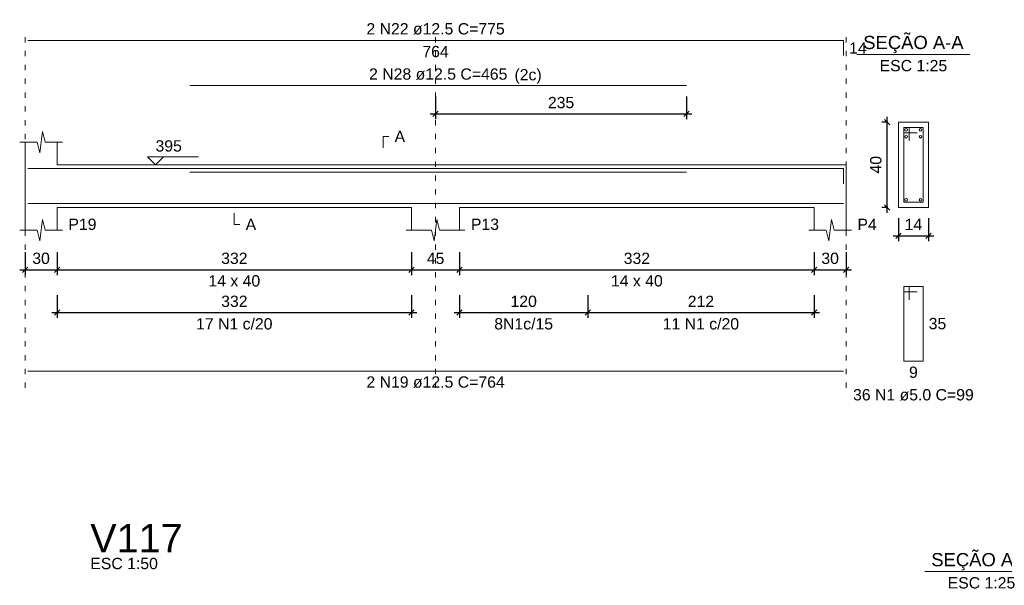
# Model space of a CAD drawing. Header units: millimetres. Extents: x 10906 to 25863, y 1966 to 4861.
# Tile 110 of 163: x 11581 to 11599, y 2964 to 2975. Entities that reach past the tile are written whole.
import ezdxf

# ---------------------------------------------------------------- set-up
doc = ezdxf.new("R2010")
doc.units = ezdxf.units.MM
doc.linetypes.add('DOT2', pattern=[3.175, 0, -3.175])
for name, color, linetype, lineweight in [('Descrição da armadura', 7, 'Continuous', 5), ('DT-Barras na forma', 40, 'Continuous', 5), ('DT-Barras no corte', 5, 'Continuous', 5), ('DT-Barras rebatidas', 40, 'Continuous', 5), ('DT-Cotas', 4, 'Continuous', 5), ('DT-Forma', 5, 'Continuous', 5), ('DT-Pontilhado', 7, 'DOT2', 5), ('DT-Textos', 7, 'Continuous', 5), ('DT-Título', 7, 'Continuous', 20), ('Textos armaduras', 7, 'Continuous', 5)]:
    doc.layers.add(name, color=color, linetype=linetype, lineweight=lineweight)
doc.styles.add('Arial', font='arial.ttf')
doc.styles.get("Standard").update_dxf_attribs({"font": 'arial.ttf'})
doc.dimstyles.new('UM_25.000000', dxfattribs={"dimtxt": 0.18, "dimasz": 0.1, "dimexe": 0.1, "dimexo": 0.2, "dimgap": 0, "dimtad": 1, "dimtih": 1, "dimtoh": 1, "dimdec": 1, "dimlfac": 25, "dimzin": 0, "dimdsep": 46, "dimtxsty": 'Standard', "dimcen": 0.09, "dimdle": 0.1, "dimclrd": 256, "dimclre": 256, "dimclrt": 7, "dimadec": 1, "dimazin": 2, "dimtfac": 1, "dimtdec": 1, "dimtofl": 0, "dimtmove": 0, "dimatfit": 3, "dimfxl": 1, "dimtolj": 1, "dimarcsym": 0})
doc.dimstyles.new('UM_50.000000', dxfattribs={"dimtxt": 0.18, "dimasz": 0.2, "dimexe": 0.2, "dimexo": 0.5, "dimgap": 0, "dimtad": 1, "dimtih": 1, "dimtoh": 1, "dimlfac": 50, "dimzin": 0, "dimdsep": 46, "dimtxsty": 'Standard', "dimcen": 0.09, "dimdle": 0.2, "dimclrd": 256, "dimclre": 256, "dimclrt": 7, "dimazin": 0, "dimtfac": 1, "dimtofl": 0, "dimtmove": 0, "dimatfit": 3, "dimfxl": 1, "dimtolj": 1, "dimtzin": 0, "dimarcsym": 0})

# ---------------------------------------------------------------- blocks, each defined once
blk = doc.blocks.new('_Oblique')
at = {"color": 0, "linetype": 'ByBlock', "lineweight": -2}
blk.add_line((-0.5, -0.5), (0.5, 0.5), dxfattribs=at)
blk = doc.blocks.new('*D729')
at = {"layer": 'Defpoints', "color": 0, "transparency": 16777216}
for p in [(11580.635, 2970.85), (11581.235, 2970.85), (11581.235, 2970.32)]:
    blk.add_point(p, dxfattribs=at)
at = {"layer": 'DT-Cotas', "lineweight": -2, "transparency": 16777216}
for p, q in [((11580.635, 2970.65), (11580.635, 2970.22)), ((11581.235, 2970.65), (11581.235, 2970.22)), ((11580.535, 2970.32), (11581.335, 2970.32))]:
    blk.add_line(p, q, dxfattribs=at)
at = {"layer": 'DT-Cotas', "lineweight": -2, "transparency": 16777216, "xscale": 0.1, "yscale": 0.1, "zscale": 0.1, "rotation": 180}
blk.add_blockref('_Oblique', (11580.635, 2970.32), dxfattribs=at)
at = {"layer": 'DT-Cotas', "lineweight": -2, "transparency": 16777216, "xscale": 0.1, "yscale": 0.1, "zscale": 0.1}
blk.add_blockref('_Oblique', (11581.235, 2970.32), dxfattribs=at)
at = {"layer": 'DT-Cotas', "color": 7, "transparency": 16777216, "insert": (11580.935, 2970.532), "char_height": 0.2118, "attachment_point": 5, "rotation": 0.0057, "style": 'Arial'}
blk.add_mtext('\\A1;30', dxfattribs=at)
blk = doc.blocks.new('*D730')
at = {"layer": 'Defpoints', "color": 0, "transparency": 16777216}
for p in [(11581.235, 2970.85), (11587.875, 2970.85), (11587.875, 2970.32)]:
    blk.add_point(p, dxfattribs=at)
at = {"layer": 'DT-Cotas', "lineweight": -2, "transparency": 16777216}
for p, q in [((11581.235, 2970.65), (11581.235, 2970.22)), ((11587.875, 2970.65), (11587.875, 2970.22)), ((11581.135, 2970.32), (11587.975, 2970.32))]:
    blk.add_line(p, q, dxfattribs=at)
at = {"layer": 'DT-Cotas', "lineweight": -2, "transparency": 16777216, "xscale": 0.1, "yscale": 0.1, "zscale": 0.1, "rotation": 180}
blk.add_blockref('_Oblique', (11581.235, 2970.32), dxfattribs=at)
at = {"layer": 'DT-Cotas', "lineweight": -2, "transparency": 16777216, "xscale": 0.1, "yscale": 0.1, "zscale": 0.1}
blk.add_blockref('_Oblique', (11587.875, 2970.32), dxfattribs=at)
at = {"layer": 'DT-Cotas', "color": 7, "transparency": 16777216, "insert": (11584.555, 2970.532), "char_height": 0.2118, "attachment_point": 5, "rotation": 0.0057, "style": 'Arial'}
blk.add_mtext('\\A1;332', dxfattribs=at)
blk = doc.blocks.new('*D731')
at = {"layer": 'Defpoints', "color": 0, "transparency": 16777216}
for p in [(11587.875, 2970.85), (11588.775, 2970.85), (11588.775, 2970.32)]:
    blk.add_point(p, dxfattribs=at)
at = {"layer": 'DT-Cotas', "lineweight": -2, "transparency": 16777216}
for p, q in [((11587.875, 2970.65), (11587.875, 2970.22)), ((11588.775, 2970.65), (11588.775, 2970.22)), ((11587.775, 2970.32), (11588.875, 2970.32))]:
    blk.add_line(p, q, dxfattribs=at)
at = {"layer": 'DT-Cotas', "lineweight": -2, "transparency": 16777216, "xscale": 0.1, "yscale": 0.1, "zscale": 0.1, "rotation": 180}
blk.add_blockref('_Oblique', (11587.875, 2970.32), dxfattribs=at)
at = {"layer": 'DT-Cotas', "lineweight": -2, "transparency": 16777216, "xscale": 0.1, "yscale": 0.1, "zscale": 0.1}
blk.add_blockref('_Oblique', (11588.775, 2970.32), dxfattribs=at)
at = {"layer": 'DT-Cotas', "color": 7, "transparency": 16777216, "insert": (11588.325, 2970.532), "char_height": 0.2118, "attachment_point": 5, "rotation": 0.0057, "style": 'Arial'}
blk.add_mtext('\\A1;45', dxfattribs=at)
blk = doc.blocks.new('*D732')
at = {"layer": 'Defpoints', "color": 0, "transparency": 16777216}
for p in [(11588.775, 2970.85), (11595.415, 2970.85), (11595.415, 2970.32)]:
    blk.add_point(p, dxfattribs=at)
at = {"layer": 'DT-Cotas', "lineweight": -2, "transparency": 16777216}
for p, q in [((11588.775, 2970.65), (11588.775, 2970.22)), ((11595.415, 2970.65), (11595.415, 2970.22)), ((11588.675, 2970.32), (11595.515, 2970.32))]:
    blk.add_line(p, q, dxfattribs=at)
at = {"layer": 'DT-Cotas', "lineweight": -2, "transparency": 16777216, "xscale": 0.1, "yscale": 0.1, "zscale": 0.1, "rotation": 180}
blk.add_blockref('_Oblique', (11588.775, 2970.32), dxfattribs=at)
at = {"layer": 'DT-Cotas', "lineweight": -2, "transparency": 16777216, "xscale": 0.1, "yscale": 0.1, "zscale": 0.1}
blk.add_blockref('_Oblique', (11595.415, 2970.32), dxfattribs=at)
at = {"layer": 'DT-Cotas', "color": 7, "transparency": 16777216, "insert": (11592.095, 2970.532), "char_height": 0.2118, "attachment_point": 5, "rotation": 0.0057, "style": 'Arial'}
blk.add_mtext('\\A1;332', dxfattribs=at)
blk = doc.blocks.new('*D733')
at = {"layer": 'Defpoints', "color": 0, "transparency": 16777216}
for p in [(11595.415, 2970.85), (11596.015, 2970.85), (11596.015, 2970.32)]:
    blk.add_point(p, dxfattribs=at)
at = {"layer": 'DT-Cotas', "lineweight": -2, "transparency": 16777216}
for p, q in [((11595.415, 2970.65), (11595.415, 2970.22)), ((11596.015, 2970.65), (11596.015, 2970.22)), ((11595.315, 2970.32), (11596.115, 2970.32))]:
    blk.add_line(p, q, dxfattribs=at)
at = {"layer": 'DT-Cotas', "lineweight": -2, "transparency": 16777216, "xscale": 0.1, "yscale": 0.1, "zscale": 0.1, "rotation": 180}
blk.add_blockref('_Oblique', (11595.415, 2970.32), dxfattribs=at)
at = {"layer": 'DT-Cotas', "lineweight": -2, "transparency": 16777216, "xscale": 0.1, "yscale": 0.1, "zscale": 0.1}
blk.add_blockref('_Oblique', (11596.015, 2970.32), dxfattribs=at)
at = {"layer": 'DT-Cotas', "color": 7, "transparency": 16777216, "insert": (11595.715, 2970.532), "char_height": 0.2118, "attachment_point": 5, "rotation": 0.0057, "style": 'Arial'}
blk.add_mtext('\\A1;30', dxfattribs=at)
blk = doc.blocks.new('*D734')
at = {"layer": 'Defpoints', "color": 0, "transparency": 16777216}
for p in [(11581.235, 2970.045), (11587.875, 2970.045), (11587.875, 2969.516)]:
    blk.add_point(p, dxfattribs=at)
at = {"layer": 'DT-Cotas', "lineweight": -2, "transparency": 16777216}
for p, q in [((11581.235, 2969.845), (11581.235, 2969.416)), ((11587.875, 2969.845), (11587.875, 2969.416)), ((11581.135, 2969.516), (11587.975, 2969.516))]:
    blk.add_line(p, q, dxfattribs=at)
at = {"layer": 'DT-Cotas', "lineweight": -2, "transparency": 16777216, "xscale": 0.1, "yscale": 0.1, "zscale": 0.1, "rotation": 180}
blk.add_blockref('_Oblique', (11581.235, 2969.516), dxfattribs=at)
at = {"layer": 'DT-Cotas', "lineweight": -2, "transparency": 16777216, "xscale": 0.1, "yscale": 0.1, "zscale": 0.1}
blk.add_blockref('_Oblique', (11587.875, 2969.516), dxfattribs=at)
at = {"layer": 'DT-Cotas', "color": 7, "transparency": 16777216, "insert": (11584.555, 2969.727), "char_height": 0.2118, "attachment_point": 5, "rotation": 0.0057, "style": 'Arial'}
blk.add_mtext('\\A1;332', dxfattribs=at)
blk = doc.blocks.new('*D735')
at = {"layer": 'Defpoints', "color": 0, "transparency": 16777216}
for p in [(11588.775, 2970.045), (11591.175, 2970.045), (11591.175, 2969.516)]:
    blk.add_point(p, dxfattribs=at)
at = {"layer": 'DT-Cotas', "lineweight": -2, "transparency": 16777216}
for p, q in [((11588.775, 2969.845), (11588.775, 2969.416)), ((11591.175, 2969.845), (11591.175, 2969.416)), ((11588.675, 2969.516), (11591.275, 2969.516))]:
    blk.add_line(p, q, dxfattribs=at)
at = {"layer": 'DT-Cotas', "lineweight": -2, "transparency": 16777216, "xscale": 0.1, "yscale": 0.1, "zscale": 0.1, "rotation": 180}
blk.add_blockref('_Oblique', (11588.775, 2969.516), dxfattribs=at)
at = {"layer": 'DT-Cotas', "lineweight": -2, "transparency": 16777216, "xscale": 0.1, "yscale": 0.1, "zscale": 0.1}
blk.add_blockref('_Oblique', (11591.175, 2969.516), dxfattribs=at)
at = {"layer": 'DT-Cotas', "color": 7, "transparency": 16777216, "insert": (11589.975, 2969.727), "char_height": 0.2118, "attachment_point": 5, "rotation": 0.0057, "style": 'Arial'}
blk.add_mtext('\\A1;120', dxfattribs=at)
blk = doc.blocks.new('*D736')
at = {"layer": 'Defpoints', "color": 0, "transparency": 16777216}
for p in [(11591.175, 2970.045), (11595.415, 2970.045), (11595.415, 2969.516)]:
    blk.add_point(p, dxfattribs=at)
at = {"layer": 'DT-Cotas', "lineweight": -2, "transparency": 16777216}
for p, q in [((11591.175, 2969.845), (11591.175, 2969.416)), ((11595.415, 2969.845), (11595.415, 2969.416)), ((11591.075, 2969.516), (11595.515, 2969.516))]:
    blk.add_line(p, q, dxfattribs=at)
at = {"layer": 'DT-Cotas', "lineweight": -2, "transparency": 16777216, "xscale": 0.1, "yscale": 0.1, "zscale": 0.1, "rotation": 180}
blk.add_blockref('_Oblique', (11591.175, 2969.516), dxfattribs=at)
at = {"layer": 'DT-Cotas', "lineweight": -2, "transparency": 16777216, "xscale": 0.1, "yscale": 0.1, "zscale": 0.1}
blk.add_blockref('_Oblique', (11595.415, 2969.516), dxfattribs=at)
at = {"layer": 'DT-Cotas', "color": 7, "transparency": 16777216, "insert": (11593.295, 2969.727), "char_height": 0.2118, "attachment_point": 5, "rotation": 0.0057, "style": 'Arial'}
blk.add_mtext('\\A1;212', dxfattribs=at)
blk = doc.blocks.new('*D737')
at = {"layer": 'Defpoints', "color": 0, "transparency": 16777216}
for p in [(11588.325, 2973.766), (11593.025, 2973.766), (11593.025, 2973.237)]:
    blk.add_point(p, dxfattribs=at)
at = {"layer": 'DT-Cotas', "lineweight": -2, "transparency": 16777216}
for p, q in [((11588.325, 2973.566), (11588.325, 2973.137)), ((11593.025, 2973.566), (11593.025, 2973.137)), ((11588.225, 2973.237), (11593.125, 2973.237))]:
    blk.add_line(p, q, dxfattribs=at)
at = {"layer": 'DT-Cotas', "lineweight": -2, "transparency": 16777216, "xscale": 0.1, "yscale": 0.1, "zscale": 0.1, "rotation": 180}
blk.add_blockref('_Oblique', (11588.325, 2973.237), dxfattribs=at)
at = {"layer": 'DT-Cotas', "lineweight": -2, "transparency": 16777216, "xscale": 0.1, "yscale": 0.1, "zscale": 0.1}
blk.add_blockref('_Oblique', (11593.025, 2973.237), dxfattribs=at)
at = {"layer": 'DT-Cotas', "color": 7, "transparency": 16777216, "insert": (11590.675, 2973.448), "char_height": 0.2118, "attachment_point": 5, "rotation": 0.0057, "style": 'Arial'}
blk.add_mtext('\\A1;235', dxfattribs=at)
blk = doc.blocks.new('*D617')
at = {"layer": 'Defpoints', "color": 0, "transparency": 16777216}
for p in [(11596.783, 2973.085), (11596.995, 2973.085), (11596.995, 2971.485)]:
    blk.add_point(p, dxfattribs=at)
at = {"layer": 'DT-Cotas', "lineweight": -2, "transparency": 16777216}
for p, q in [((11596.795, 2973.085), (11596.683, 2973.085)), ((11596.783, 2971.385), (11596.783, 2973.185)), ((11596.795, 2971.485), (11596.683, 2971.485))]:
    blk.add_line(p, q, dxfattribs=at)
at = {"layer": 'DT-Cotas', "lineweight": -2, "transparency": 16777216, "xscale": 0.1, "yscale": 0.1, "zscale": 0.1}
for p, rotation in [((11596.783, 2973.085), 90), ((11596.783, 2971.485), 270)]:
    blk.add_blockref('_Oblique', p, dxfattribs=dict(at, rotation=rotation))
at = {"layer": 'DT-Cotas', "color": 7, "transparency": 16777216, "insert": (11596.572, 2972.285), "char_height": 0.2118, "attachment_point": 5, "rotation": 90, "style": 'Arial'}
blk.add_mtext('\\A1;40', dxfattribs=at)
blk = doc.blocks.new('*D618')
at = {"layer": 'Defpoints', "color": 0, "transparency": 16777216}
for p in [(11596.995, 2971.485), (11597.555, 2971.485), (11597.555, 2970.956)]:
    blk.add_point(p, dxfattribs=at)
at = {"layer": 'DT-Cotas', "lineweight": -2, "transparency": 16777216}
for p, q in [((11596.995, 2971.285), (11596.995, 2970.856)), ((11597.555, 2971.285), (11597.555, 2970.856)), ((11596.895, 2970.956), (11597.655, 2970.956))]:
    blk.add_line(p, q, dxfattribs=at)
at = {"layer": 'DT-Cotas', "lineweight": -2, "transparency": 16777216, "xscale": 0.1, "yscale": 0.1, "zscale": 0.1, "rotation": 180}
blk.add_blockref('_Oblique', (11596.995, 2970.956), dxfattribs=at)
at = {"layer": 'DT-Cotas', "lineweight": -2, "transparency": 16777216, "xscale": 0.1, "yscale": 0.1, "zscale": 0.1}
blk.add_blockref('_Oblique', (11597.555, 2970.956), dxfattribs=at)
at = {"layer": 'DT-Cotas', "color": 7, "transparency": 16777216, "insert": (11597.275, 2971.168), "char_height": 0.2118, "attachment_point": 5, "rotation": 0.0057, "style": 'Arial'}
blk.add_mtext('\\A1;14', dxfattribs=at)

msp = doc.modelspace()

# ---------------------------------------------------------------- linework, layer by layer
at = {"layer": 'DT-Barras na forma'}
for p, q in [((11597.19525, 2972.98531), (11597.09525, 2972.98531)), ((11597.09525, 2972.98531), (11597.09525, 2971.58531)), ((11597.45525, 2972.98531), (11597.09525, 2972.98531)), ((11597.09525, 2972.98531), (11597.09525, 2972.88531)), ((11597.09525, 2972.88531), (11597.34525, 2972.88531)), ((11597.19525, 2972.73531), (11597.19525, 2972.98531)), ((11597.45525, 2971.58531), (11597.45525, 2972.98531)), ((11597.09525, 2971.58531), (11597.45525, 2971.58531))]:
    msp.add_line(p, q, dxfattribs=at)
for points in [[(11580.68459, 2972.21281), (11595.96459, 2972.21281), (11595.96459, 2971.9274)], [(11583.72459, 2972.14781), (11593.02459, 2972.14781)], [(11580.68459, 2971.55781), (11595.96459, 2971.55781)]]:
    msp.add_lwpolyline(points, dxfattribs=at)
at = {"layer": 'DT-Barras no corte'}
for centre in [(11597.14025, 2972.94031), (11597.41025, 2972.94031), (11597.14025, 2972.81031), (11597.41025, 2972.81031), (11597.14025, 2971.63031), (11597.41025, 2971.63031)]:
    msp.add_circle(centre, 0.025, dxfattribs=at)
at = {"layer": 'DT-Barras rebatidas'}
for p, q in [((11580.68459, 2974.61321), (11595.96459, 2974.61321)), ((11595.96459, 2974.61321), (11595.96459, 2974.3278)), ((11583.72459, 2973.76601), (11593.02459, 2973.76601)), ((11597.19525, 2970.00861), (11597.09525, 2970.00861)), ((11597.09525, 2970.00861), (11597.09525, 2968.60861)), ((11597.45525, 2970.00861), (11597.09525, 2970.00861)), ((11597.09525, 2970.00861), (11597.09525, 2969.90861)), ((11597.09525, 2969.90861), (11597.34525, 2969.90861)), ((11597.19525, 2969.75861), (11597.19525, 2970.00861)), ((11597.45525, 2968.60861), (11597.45525, 2970.00861)), ((11597.09525, 2968.60861), (11597.45525, 2968.60861)), ((11580.68459, 2968.42317), (11595.96459, 2968.42317))]:
    msp.add_line(p, q, dxfattribs=at)
at = {"layer": 'DT-Forma'}
for p, q in [((11597.55525, 2973.08531), (11596.99525, 2973.08531)), ((11596.99525, 2973.08531), (11596.99525, 2973.08531)), ((11596.99525, 2973.08531), (11596.99525, 2971.48531)), ((11597.55525, 2971.48531), (11597.55525, 2973.08531)), ((11597.55525, 2973.08531), (11597.55525, 2973.08531)), ((11580.90959, 2972.50891), (11580.95959, 2972.90891)), ((11580.95959, 2972.90891), (11581.00959, 2972.70891)), ((11580.53459, 2972.70891), (11580.85959, 2972.70891)), ((11580.63459, 2972.28531), (11580.63459, 2972.70891)), ((11580.85959, 2972.70891), (11580.90959, 2972.50891)), ((11581.00959, 2972.70891), (11581.33459, 2972.70891)), ((11581.23459, 2972.70891), (11581.23459, 2972.28531)), ((11581.23459, 2972.28531), (11587.87459, 2972.28531)), ((11587.87459, 2972.28531), (11588.77459, 2972.28531)), ((11588.77459, 2972.28531), (11595.41459, 2972.28531)), ((11595.41459, 2972.28531), (11596.01459, 2972.28531)), ((11580.63459, 2971.48531), (11580.63459, 2971.06171)), ((11581.23459, 2971.06171), (11581.23459, 2971.48531)), ((11581.23459, 2971.48531), (11587.87459, 2971.48531)), ((11587.87459, 2971.48531), (11587.87459, 2971.06171)), ((11588.77459, 2971.06171), (11588.77459, 2971.48531)), ((11588.77459, 2971.48531), (11595.41459, 2971.48531)), ((11595.41459, 2971.48531), (11595.41459, 2971.06171)), ((11596.01459, 2971.06171), (11596.01459, 2971.48531)), ((11596.99525, 2971.48531), (11597.55525, 2971.48531)), ((11596.99525, 2971.48531), (11596.99525, 2971.48531)), ((11597.55525, 2971.48531), (11597.55525, 2971.48531)), ((11580.90959, 2970.86171), (11580.95959, 2971.26171)), ((11580.95959, 2971.26171), (11581.00959, 2971.06171)), ((11588.29959, 2970.86171), (11588.34959, 2971.26171)), ((11588.34959, 2971.26171), (11588.39959, 2971.06171)), ((11595.68959, 2970.86171), (11595.73959, 2971.26171)), ((11595.73959, 2971.26171), (11595.78959, 2971.06171)), ((11580.53459, 2971.06171), (11580.85959, 2971.06171)), ((11580.85959, 2971.06171), (11580.90959, 2970.86171)), ((11581.00959, 2971.06171), (11581.33459, 2971.06171)), ((11587.77459, 2971.06171), (11588.24959, 2971.06171)), ((11588.24959, 2971.06171), (11588.29959, 2970.86171)), ((11588.39959, 2971.06171), (11588.87459, 2971.06171)), ((11595.31459, 2971.06171), (11595.63959, 2971.06171)), ((11595.63959, 2971.06171), (11595.68959, 2970.86171)), ((11595.78959, 2971.06171), (11596.11459, 2971.06171))]:
    msp.add_line(p, q, dxfattribs=at)
at = {"layer": 'DT-Forma', "linetype": 'Continuous'}
for p, q in [((11580.63459, 2971.48531), (11580.63459, 2972.28531)), ((11596.01459, 2972.28531), (11596.01459, 2971.48531))]:
    msp.add_line(p, q, dxfattribs=at)
at = {"layer": 'DT-Pontilhado', "ltscale": 0.05}
for p, q in [((11580.63459, 2968.10547), (11580.63459, 2974.82501)), ((11588.32459, 2968.10547), (11588.32459, 2974.82501)), ((11596.01459, 2968.10547), (11596.01459, 2974.82501))]:
    msp.add_line(p, q, dxfattribs=at)
at = {"layer": 'DT-Textos'}
for p, q in [((11596.21625, 2974.35021), (11598.33425, 2974.35021)), ((11597.49101, 2964.66653), (11599.60901, 2964.66653))]:
    msp.add_line(p, q, dxfattribs=at)
for points in [[(11587.34509, 2972.60301), (11587.34509, 2972.81481), (11587.45099, 2972.81481)], [(11583.22659, 2972.43357), (11583.07833, 2972.28531), (11582.93007, 2972.43357), (11583.88317, 2972.43357)], [(11584.55459, 2971.37941), (11584.55459, 2971.16761), (11584.66049, 2971.16761)]]:
    msp.add_lwpolyline(points, dxfattribs=at)

# ---------------------------------------------------------------- texts
at = {"layer": 'Descrição da armadura', "linetype": 'Continuous', "char_height": 0.2118, "attachment_point": 8, "line_spacing_factor": 0.798, "style": 'Arial'}
for s, insert, width in [('2 N22 ø12.5 C=775', (11588.32459, 2974.71911), 5.1946527), ('2 N28 ø12.5 C=465', (11588.37459, 2973.87191), 5.1946527), ('17 N1 c/20', (11584.55459, 2969.19787), 2.8693417), ('8N1c/15', (11589.97459, 2969.19787), 2.2097262), ('11 N1 c/20', (11593.29459, 2969.19787), 2.8693417), ('2 N19 ø12.5 C=764', (11588.32459, 2968.10547), 5.1946527)]:
    msp.add_mtext(s, dxfattribs=dict(at, insert=insert, width=width))
at = {"layer": 'Descrição da armadura', "color": 7, "linetype": 'Continuous', "insert": (11597.27525, 2967.86731), "char_height": 0.2118, "width": 4.5347476, "attachment_point": 8, "line_spacing_factor": 0.798, "style": 'Arial'}
msp.add_mtext('36 N1 ø5.0 C=99', dxfattribs=at)
at = {"layer": 'DT-Textos', "line_spacing_factor": 0.798, "style": 'Arial'}
for s, insert, char_height, width, attachment_point in [('SEÇÃO A-A', (11597.27543, 2974.37468), 0.2471, 3.0199561, 8), ('ESC 1:25', (11597.27525, 2974.03251), 0.2118, 2.3736156, 8), ('(2c)', (11589.80293, 2973.80168), 0.2118, 0.9550242, 7), ('A', (11587.55689, 2972.70891), 0.2118, 0.369879, 7), ('395', (11583.07833, 2972.52888), 0.2118, 0.9252389, 7), ('P19', (11581.44639, 2971.06171), 0.2118, 0.9867049, 7), ('A', (11584.76639, 2971.06171), 0.2118, 0.369879, 7), ('P13', (11588.98639, 2971.06171), 0.2118, 0.9867049, 7), ('P4', (11596.22639, 2971.06171), 0.2118, 0.6782919, 7), ('14 x 40', (11584.55459, 2970.00271), 0.2118, 1.8190679, 8), ('14 x 40', (11592.09459, 2970.00271), 0.2118, 1.8190679, 8), ('ESC 1:50', (11581.8569, 2964.71077), 0.2118, 2.3736156, 7), ('SEÇÃO A-A', (11598.54955, 2964.69138), 0.2471, 3.0199561, 8), ('ESC 1:25', (11598.55001, 2964.34883), 0.2118, 2.3736156, 8)]:
    msp.add_mtext(s, dxfattribs=dict(at, insert=insert, char_height=char_height, width=width, attachment_point=attachment_point))
at = {"layer": 'DT-Título', "insert": (11581.8569, 2965.02847), "char_height": 0.5295, "width": 3.8853537, "attachment_point": 7, "line_spacing_factor": 0.798, "style": 'Arial'}
msp.add_mtext('V117', dxfattribs=at)
at = {"layer": 'Textos armaduras', "linetype": 'Continuous', "char_height": 0.2118, "attachment_point": 7, "line_spacing_factor": 0.798, "style": 'Arial'}
for s, insert, width in [('764', (11588.07713, 2974.29551), 0.9898577), ('14', (11596.07049, 2974.36461), 0.6599051)]:
    msp.add_mtext(s, dxfattribs=dict(at, insert=insert, width=width))
at = {"layer": 'Textos armaduras', "color": 7, "linetype": 'Continuous', "char_height": 0.2118, "attachment_point": 7, "line_spacing_factor": 0.798, "style": 'Arial'}
for s, insert, width in [('35', (11597.56115, 2969.20271), 0.6599051), ('9', (11597.19276, 2968.29091), 0.3299526)]:
    msp.add_mtext(s, dxfattribs=dict(at, insert=insert, width=width))

# ---------------------------------------------------------------- dimensions: what is measured, and where the dimension line sits
at = {"layer": 'DT-Cotas'}
for base, p1, p2, dimstyle, override, picture, middle in [((11593.02459, 2973.23651), (11588.32459, 2973.76601), (11593.02459, 2973.76601), 'UM_50.000000', {"dimtxt": 0.2118, "dimasz": 0.1, "dimexe": 0.1, "dimexo": 0.2, "dimtad": 1, "dimtih": 0, "dimtoh": 0, "dimdec": 1, "dimlfac": 50, "dimzin": 8, "dimtxsty": 'Arial', "dimblk": 'Oblique', "dimblk1": 'Oblique', "dimblk2": 'Oblique', "dimsah": 1, "dimdle": 0.1, "dimse1": 0, "dimse2": 0, "dimclrt": 7, "dimadec": 1, "dimazin": 3, "dimtmove": 2, "dimldrblk": 'Oblique'}, '*D737', (11590.67459, 2973.44831)), ((11597.55525, 2970.95581), (11596.99525, 2971.48531), (11597.55525, 2971.48531), 'UM_25.000000', {"dimtxt": 0.2118, "dimasz": 0.1, "dimexe": 0.1, "dimexo": 0.2, "dimtad": 1, "dimtih": 0, "dimtoh": 0, "dimdec": 1, "dimlfac": 25, "dimzin": 8, "dimtxsty": 'Arial', "dimblk": 'Oblique', "dimblk1": 'Oblique', "dimblk2": 'Oblique', "dimsah": 1, "dimdle": 0.1, "dimse1": 0, "dimse2": 0, "dimclrt": 7, "dimadec": 1, "dimazin": 3, "dimtmove": 2, "dimldrblk": 'Oblique'}, '*D618', (11597.27525, 2971.16761)), ((11581.23459, 2970.32041), (11580.63459, 2970.84991), (11581.23459, 2970.84991), 'UM_50.000000', {"dimtxt": 0.2118, "dimasz": 0.1, "dimexe": 0.1, "dimexo": 0.2, "dimtad": 1, "dimtih": 0, "dimtoh": 0, "dimdec": 1, "dimlfac": 50, "dimzin": 8, "dimtxsty": 'Arial', "dimblk": 'Oblique', "dimblk1": 'Oblique', "dimblk2": 'Oblique', "dimsah": 1, "dimdle": 0.1, "dimse1": 0, "dimse2": 0, "dimclrt": 7, "dimadec": 1, "dimazin": 3, "dimtmove": 2, "dimldrblk": 'Oblique'}, '*D729', (11580.93459, 2970.53221)), ((11587.87459, 2970.32041), (11581.23459, 2970.84991), (11587.87459, 2970.84991), 'UM_50.000000', {"dimtxt": 0.2118, "dimasz": 0.1, "dimexe": 0.1, "dimexo": 0.2, "dimtad": 1, "dimtih": 0, "dimtoh": 0, "dimdec": 1, "dimlfac": 50, "dimzin": 8, "dimtxsty": 'Arial', "dimblk": 'Oblique', "dimblk1": 'Oblique', "dimblk2": 'Oblique', "dimsah": 1, "dimdle": 0.1, "dimse1": 0, "dimse2": 0, "dimclrt": 7, "dimadec": 1, "dimazin": 3, "dimtmove": 2, "dimldrblk": 'Oblique'}, '*D730', (11584.55459, 2970.53221)), ((11588.77459, 2970.32041), (11587.87459, 2970.84991), (11588.77459, 2970.84991), 'UM_50.000000', {"dimtxt": 0.2118, "dimasz": 0.1, "dimexe": 0.1, "dimexo": 0.2, "dimtad": 1, "dimtih": 0, "dimtoh": 0, "dimdec": 1, "dimlfac": 50, "dimzin": 8, "dimtxsty": 'Arial', "dimblk": 'Oblique', "dimblk1": 'Oblique', "dimblk2": 'Oblique', "dimsah": 1, "dimdle": 0.1, "dimse1": 0, "dimse2": 0, "dimclrt": 7, "dimadec": 1, "dimazin": 3, "dimtmove": 2, "dimldrblk": 'Oblique'}, '*D731', (11588.32459, 2970.53221)), ((11595.41459, 2970.32041), (11588.77459, 2970.84991), (11595.41459, 2970.84991), 'UM_50.000000', {"dimtxt": 0.2118, "dimasz": 0.1, "dimexe": 0.1, "dimexo": 0.2, "dimtad": 1, "dimtih": 0, "dimtoh": 0, "dimdec": 1, "dimlfac": 50, "dimzin": 8, "dimtxsty": 'Arial', "dimblk": 'Oblique', "dimblk1": 'Oblique', "dimblk2": 'Oblique', "dimsah": 1, "dimdle": 0.1, "dimse1": 0, "dimse2": 0, "dimclrt": 7, "dimadec": 1, "dimazin": 3, "dimtmove": 2, "dimldrblk": 'Oblique'}, '*D732', (11592.09459, 2970.53221)), ((11596.01459, 2970.32041), (11595.41459, 2970.84991), (11596.01459, 2970.84991), 'UM_50.000000', {"dimtxt": 0.2118, "dimasz": 0.1, "dimexe": 0.1, "dimexo": 0.2, "dimtad": 1, "dimtih": 0, "dimtoh": 0, "dimdec": 1, "dimlfac": 50, "dimzin": 8, "dimtxsty": 'Arial', "dimblk": 'Oblique', "dimblk1": 'Oblique', "dimblk2": 'Oblique', "dimsah": 1, "dimdle": 0.1, "dimse1": 0, "dimse2": 0, "dimclrt": 7, "dimadec": 1, "dimazin": 3, "dimtmove": 2, "dimldrblk": 'Oblique'}, '*D733', (11595.71459, 2970.53221)), ((11587.87459, 2969.51557), (11581.23459, 2970.04507), (11587.87459, 2970.04507), 'UM_50.000000', {"dimtxt": 0.2118, "dimasz": 0.1, "dimexe": 0.1, "dimexo": 0.2, "dimtad": 1, "dimtih": 0, "dimtoh": 0, "dimdec": 1, "dimlfac": 50, "dimzin": 8, "dimtxsty": 'Arial', "dimblk": 'Oblique', "dimblk1": 'Oblique', "dimblk2": 'Oblique', "dimsah": 1, "dimdle": 0.1, "dimse1": 0, "dimse2": 0, "dimclrt": 7, "dimadec": 1, "dimazin": 3, "dimtmove": 2, "dimldrblk": 'Oblique'}, '*D734', (11584.55459, 2969.72737)), ((11591.17459, 2969.51557), (11588.77459, 2970.04507), (11591.17459, 2970.04507), 'UM_50.000000', {"dimtxt": 0.2118, "dimasz": 0.1, "dimexe": 0.1, "dimexo": 0.2, "dimtad": 1, "dimtih": 0, "dimtoh": 0, "dimdec": 1, "dimlfac": 50, "dimzin": 8, "dimtxsty": 'Arial', "dimblk": 'Oblique', "dimblk1": 'Oblique', "dimblk2": 'Oblique', "dimsah": 1, "dimdle": 0.1, "dimse1": 0, "dimse2": 0, "dimclrt": 7, "dimadec": 1, "dimazin": 3, "dimtmove": 2, "dimldrblk": 'Oblique'}, '*D735', (11589.97459, 2969.72737)), ((11595.41459, 2969.51557), (11591.17459, 2970.04507), (11595.41459, 2970.04507), 'UM_50.000000', {"dimtxt": 0.2118, "dimasz": 0.1, "dimexe": 0.1, "dimexo": 0.2, "dimtad": 1, "dimtih": 0, "dimtoh": 0, "dimdec": 1, "dimlfac": 50, "dimzin": 8, "dimtxsty": 'Arial', "dimblk": 'Oblique', "dimblk1": 'Oblique', "dimblk2": 'Oblique', "dimsah": 1, "dimdle": 0.1, "dimse1": 0, "dimse2": 0, "dimclrt": 7, "dimadec": 1, "dimazin": 3, "dimtmove": 2, "dimldrblk": 'Oblique'}, '*D736', (11593.29459, 2969.72737))]:
    dim = msp.add_linear_dim(base=base, p1=p1, p2=p2, dimstyle=dimstyle, override=override, dxfattribs=at)
    dim.commit()
    dim.dimension.update_dxf_attribs({"geometry": picture, "text_midpoint": middle, "dimtype": 160, "text_rotation": 0.00573})
dim = msp.add_linear_dim(base=(11596.78345, 2973.08531), p1=(11596.99525, 2971.48531), p2=(11596.99525, 2973.08531), angle=90, dimstyle='UM_25.000000', override={"dimtxt": 0.2118, "dimasz": 0.1, "dimexe": 0.1, "dimexo": 0.2, "dimtad": 1, "dimtih": 0, "dimtoh": 0, "dimdec": 1, "dimlfac": 25, "dimzin": 8, "dimtxsty": 'Arial', "dimblk": 'Oblique', "dimblk1": 'Oblique', "dimblk2": 'Oblique', "dimsah": 1, "dimdle": 0.1, "dimse1": 0, "dimse2": 0, "dimclrt": 7, "dimadec": 1, "dimazin": 3, "dimtmove": 2, "dimldrblk": 'Oblique'}, dxfattribs=at)
dim.commit()
dim.dimension.update_dxf_attribs({"geometry": '*D617', "text_midpoint": (11596.57165, 2972.28531), "dimtype": 160, "text_rotation": 90})

doc.saveas('drawing.dxf')
